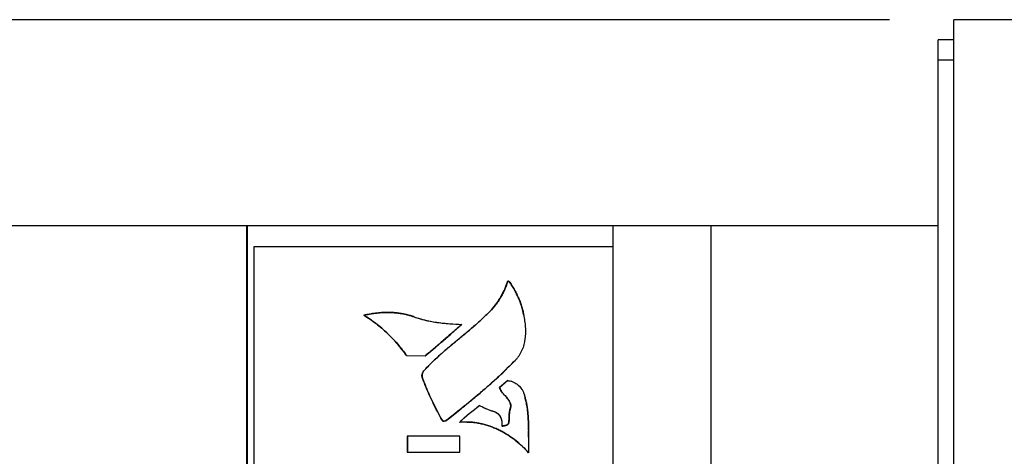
# Model space of a CAD drawing. Header units: inches. Extents: x 0 to 34, y 0 to 22.
# Tile 51 of 53: x 15.61 to 16.567, y 17.763 to 18.188. Entities that reach past the tile are written whole.
import ezdxf

# ---------------------------------------------------------------- set-up
doc = ezdxf.new("R2010")
doc.units = ezdxf.units.IN
doc.header["$LTSCALE"] = 1.87
doc.header["$MEASUREMENT"] = 0
doc.layers.get('0').update_dxf_attribs({"linetype": 'CONTINUOUS'})
doc.layers.add('DIMENSIONS', color=7, linetype='CONTINUOUS')
doc.styles.get("Standard").update_dxf_attribs({"font": 'txt', "width": 0.8})
doc.dimstyles.new('DIMSTYLE_1', dxfattribs={"dimtxt": 0.125, "dimasz": 0.18, "dimexe": 0.125, "dimexo": 0.0625, "dimgap": 0.0625, "dimtad": 0, "dimtih": 1, "dimtoh": 1, "dimdsep": 46, "dimtxsty": 'STANDARD', "dimblk": '_FILLED', "dimblk1": '_FILLED', "dimblk2": '_FILLED', "dimcen": 0.09, "dimadec": 0, "dimazin": 0, "dimtp": 0.001, "dimtm": 0.001, "dimtfac": 1, "dimtofl": 0, "dimtmove": 0, "dimatfit": 3, "dimldrblk": '_FILLED', "dimfxl": 1, "dimtolj": 1, "dimarcsym": 0})

# ---------------------------------------------------------------- blocks, each defined once
blk = doc.blocks.new('_FILLED')
at = {"color": 0, "linetype": 'BYBLOCK'}
blk.add_solid([(0, 0), (-1, 0.1736), (-1, -0.1736)], dxfattribs=at)
blk = doc.blocks.new('*D21')
at = {"layer": 'DIMENSIONS', "color": 2, "linetype": 'CONTINUOUS'}
for p, q in [((16.45505, 18.18752), (13.37643, 18.18752)), ((13.50143, 18.18752), (13.50143, 17.71843)), ((13.50143, 16.99933), (13.50143, 17.46843)), ((16.45505, 16.99933), (13.37643, 16.99933))]:
    blk.add_line(p, q, dxfattribs=at)
at = {"layer": 'DIMENSIONS', "color": 2, "linetype": 'CONTINUOUS', "xscale": 0.18, "yscale": 0.18, "zscale": 0.18}
for p, rotation in [((13.50143, 18.18752), 90), ((13.50143, 16.99933), 270)]:
    blk.add_blockref('_FILLED', p, dxfattribs=dict(at, rotation=rotation))
at = {"layer": 'DIMENSIONS', "color": 2, "linetype": 'CONTINUOUS', "insert": (13.50143, 17.65593), "char_height": 0.125, "width": 1.525, "attachment_point": 2, "line_spacing_factor": 0.9}
blk.add_mtext('(30.18{\\Ftxt.shx;\\W1.000000;\\H0.125000; }[1.188])', dxfattribs=at)

msp = doc.modelspace()

# ---------------------------------------------------------------- linework, layer by layer
at = {"color": 7, "linetype": 'CONTINUOUS'}
for p, q in [((16.51755, 16.99933), (16.51755, 18.18752)), ((16.61598, 18.18752), (16.51755, 18.18752)), ((16.50259, 17.43803), (16.50259, 18.16784)), ((16.51755, 18.16784), (16.50259, 18.16784)), ((16.51755, 18.14815), (16.50259, 18.14815)), ((15.00143, 17.98743), (16.50259, 17.98743)), ((15.83033, 17.98743), (15.83033, 17.19943)), ((15.83098, 17.98743), (15.83098, 17.19943)), ((16.18643, 17.98743), (16.18643, 17.19943)), ((16.28143, 17.98743), (16.28143, 17.19943)), ((15.83749, 17.96643), (15.83749, 17.22043)), ((16.18643, 17.96643), (15.83749, 17.96643)), ((16.08379, 17.9324), (16.08385, 17.9324)), ((16.08493, 17.9332), (16.08549, 17.93295)), ((15.94419, 17.89997), (15.94425, 17.89997)), ((16.06677, 17.90372), (16.06684, 17.90372)), ((15.98591, 17.86072), (15.98598, 17.86072)), ((15.98591, 17.86072), (16.00387, 17.86048)), ((16.0011, 17.83921), (16.00116, 17.83921)), ((16.00257, 17.84588), (16.00264, 17.84588)), ((16.08427, 17.83642), (16.07625, 17.82965)), ((16.07625, 17.82965), (16.07631, 17.82965)), ((16.08433, 17.83641), (16.07631, 17.82965)), ((16.08584, 17.81605), (16.0859, 17.81605)), ((16.08693, 17.81031), (16.08699, 17.81031)), ((16.02056, 17.79754), (16.02062, 17.79754)), ((16.07851, 17.79243), (16.07884, 17.79221)), ((16.08487, 17.79475), (16.08494, 17.79475)), ((15.98653, 17.78231), (15.98653, 17.76693)), ((16.03744, 17.78231), (15.98653, 17.78231)), ((15.98659, 17.78231), (15.98659, 17.76693)), ((16.03744, 17.76693), (16.03744, 17.78231)), ((15.98653, 17.76693), (16.03744, 17.76693))]:
    msp.add_line(p, q, dxfattribs=at)
at = {"color": 40, "linetype": 'CONTINUOUS'}
for p, q in [((16.08498, 17.93319), (16.08509, 17.93318)), ((16.08536, 17.93308), (16.08544, 17.93302)), ((16.08863, 17.92811), (16.0887, 17.92801)), ((16.0912, 17.92371), (16.09124, 17.92363)), ((16.0933, 17.91965), (16.09336, 17.91953)), ((16.09504, 17.9158), (16.09511, 17.91563)), ((16.09653, 17.91196), (16.09658, 17.9118)), ((16.09779, 17.90809), (16.09783, 17.90795)), ((15.97766, 17.90209), (15.97779, 17.90207)), ((15.98578, 17.90062), (15.98581, 17.90062)), ((15.99819, 17.89678), (15.99823, 17.89677)), ((16.00328, 17.89539), (16.00342, 17.89536)), ((16.09884, 17.90418), (16.09886, 17.90409)), ((16.00883, 17.89417), (16.00903, 17.89414)), ((16.01503, 17.89314), (16.0153, 17.8931)), ((16.02224, 17.89227), (16.02237, 17.89226)), ((16.03034, 17.89161), (16.03054, 17.8916)), ((16.03054, 17.8916), (16.03952, 17.89112)), ((16.01182, 17.86707), (16.01131, 17.86664)), ((16.02013, 17.87419), (16.01976, 17.87386)), ((16.08482, 17.8495), (16.08434, 17.84902)), ((16.07755, 17.84246), (16.07686, 17.84182)), ((16.06957, 17.83512), (16.0686, 17.83424)), ((16.06037, 17.82701), (16.05967, 17.82641)), ((16.04973, 17.81803), (16.04912, 17.81752)), ((16.0566, 17.81234), (16.05963, 17.81079)), ((16.05963, 17.81079), (16.05965, 17.81078)), ((16.05965, 17.81078), (16.06243, 17.80943)), ((16.06243, 17.80943), (16.06247, 17.80941)), ((16.10152, 17.81794), (16.10156, 17.81779)), ((16.10319, 17.8092), (16.1032, 17.80915)), ((16.03773, 17.80821), (16.03761, 17.80812)), ((16.06499, 17.80832), (16.065, 17.80832)), ((16.06727, 17.80748), (16.06732, 17.80746)), ((16.10405, 17.79984), (16.10406, 17.79962)), ((16.02257, 17.79703), (16.02223, 17.79702)), ((16.02258, 17.79703), (16.02257, 17.79703)), ((16.02293, 17.79706), (16.02258, 17.79703)), ((16.02294, 17.79706), (16.02293, 17.79706)), ((16.04448, 17.79613), (16.04423, 17.79613)), ((16.07867, 17.79223), (16.07882, 17.79221)), ((16.07884, 17.79221), (16.07894, 17.79222)), ((16.10427, 17.79427), (16.10427, 17.79402)), ((16.10438, 17.78835), (16.10439, 17.78731)), ((16.10442, 17.78138), (16.10442, 17.7811)), ((16.10442, 17.7811), (16.10443, 17.77409))]:
    msp.add_line(p, q, dxfattribs=at)
for centre, radius, start, end in [((16.08493, 17.93211), 0.00108, 87.46803, 90.04376), ((16.08495, 17.93234), 0.000857, 78.51123, 80.91588), ((16.0851, 17.93269), 0.000473, 34.18888, 44.66042), ((15.97908, 17.86046), 0.12875, 31.69407, 34.26383), ((16.00078, 17.87387), 0.10325, 28.85985, 31.62041), ((16.01441, 17.88139), 0.08768, 25.87128, 28.80032), ((16.0238, 17.88595), 0.07724, 22.73295, 25.76955), ((16.02464, 17.88631), 0.07632, 19.63736, 22.59212), ((16.02498, 17.88643), 0.07597, 16.56585, 19.50918), ((16.02575, 17.88666), 0.07516, 13.48021, 16.45843), ((15.9672, 17.8132), 0.08953, 89.83622, 89.99998), ((15.9672, 17.81387), 0.08886, 89.19291, 89.83682), ((15.96721, 17.81474), 0.08799, 88.76456, 89.19256), ((15.96729, 17.81731), 0.08542, 85.94544, 88.77631), ((15.96743, 17.81963), 0.08309, 85.72168, 85.93325), ((15.96761, 17.82183), 0.08089, 82.86812, 85.73346), ((15.96819, 17.82627), 0.07641, 79.79373, 82.77822), ((15.96839, 17.82744), 0.07522, 79.57462, 79.79126), ((15.96856, 17.82832), 0.07433, 76.60498, 79.58014), ((15.96896, 17.83), 0.0726, 73.59495, 76.57846), ((15.96922, 17.83091), 0.07165, 73.34144, 73.589), ((15.9695, 17.83181), 0.07071, 70.33141, 73.34752), ((16.02693, 17.99221), 0.09966, 250.27861, 253.24074), ((16.02809, 17.99607), 0.1037, 253.2608, 256.15453), ((16.02945, 18.00163), 0.10942, 256.23453, 259.13628), ((16.02694, 17.88694), 0.07394, 10.35944, 13.41283), ((16.03363, 18.0234), 0.13159, 259.22587, 261.87313), ((16.03871, 18.05957), 0.16811, 261.99605, 264.37772), ((16.04585, 18.13302), 0.24191, 264.43007, 266.32438), ((18.89475, 14.61579), 4.34513, 131.07992, 131.26139), ((14.62823, 19.47954), 2.12475, 310.92649, 311.24944), ((15.68025, 18.25857), 0.51304, 309.10829, 310.18708), ((15.46661, 18.51205), 0.84454, 310.20837, 310.91755), ((15.78799, 18.14938), 0.42194, 313.33298, 314.61426), ((15.80903, 18.12809), 0.39202, 314.71023, 316.11576), ((15.76128, 18.17773), 0.46089, 311.98204, 313.21235), ((15.68758, 18.25977), 0.57118, 310.74285, 311.84106), ((15.56849, 18.39842), 0.75396, 309.66452, 310.65252), ((15.98462, 17.78973), 0.12026, 13.56524, 15.85823), ((15.29543, 18.72833), 1.18221, 308.89423, 309.60755), ((16.0071, 17.79515), 0.09714, 10.96019, 13.47338), ((16.0155, 17.79684), 0.08857, 10.70687, 10.92297), ((16.0213, 17.7979), 0.08267, 7.8547, 10.73288), ((16.00691, 17.79598), 0.09719, 5.24035, 7.78927), ((14.10468, 20.20546), 3.07952, 308.56506, 308.87853), ((16.08019, 17.84595), 0.04059, 248.02405, 251.43225), ((16.07768, 17.8385), 0.03272, 251.54617, 255.25028), ((15.9931, 17.79462), 0.11106, 5.11014, 5.28916), ((15.97308, 17.79296), 0.13115, 3.00793, 5.05315), ((15.89527, 17.789), 0.20906, 1.44282, 2.91168), ((16.02198, 17.80591), 0.00889, 270.07565, 270.95676), ((16.02191, 17.81053), 0.01351, 270.94516, 271.39588), ((16.0231, 17.79936), 0.00225, 293.04284, 293.26241), ((16.02316, 17.79923), 0.00211, 293.18415, 301.24293), ((16.0232, 17.79915), 0.00202, 301.30641, 301.57495), ((16.02321, 17.79913), 0.00199, 301.56624, 308.79382), ((16.04421, 17.74407), 0.05205, 94.19982, 97.40374), ((16.04431, 17.74286), 0.05326, 93.89227, 94.2107), ((16.04438, 17.74156), 0.05457, 90.81992, 93.88104), ((16.04442, 17.74004), 0.05609, 90.18758, 90.83078), ((16.07867, 17.7924), 0.000154, 205.82147, 222.85245), ((16.07884, 17.79328), 0.00106, 269.37364, 270.00316), ((15.70042, 17.78377), 0.40398, 0.64846, 1.45387), ((15.3284, 17.77979), 0.77602, 0.11752, 0.55498), ((17.15637, 17.77397), 1.05194, 179.99357, 180.42359)]:
    msp.add_arc(centre, radius, start, end, dxfattribs=at)
at = {"color": 7, "linetype": 'CONTINUOUS'}
msp.add_arc((16.04436, 17.74251), 0.05362, 89.93701, 97.27978, dxfattribs=at)
for points, knots in [([(16.06677, 17.90372), (16.06873, 17.90571), (16.07148, 17.9089), (16.07475, 17.91346), (16.077, 17.91703), (16.07905, 17.92072), (16.08087, 17.92453), (16.08247, 17.92842), (16.08337, 17.93107), (16.08379, 17.9324)], [0, 0, 0, 0, 0.248854, 0.374138, 0.499693, 0.625295, 0.750706, 0.875686, 1, 1, 1, 1]), ([(16.08385, 17.9324), (16.08344, 17.93107), (16.08253, 17.92842), (16.08094, 17.92453), (16.07911, 17.92072), (16.07707, 17.91703), (16.07481, 17.91346), (16.07155, 17.9089), (16.06879, 17.90571), (16.06684, 17.90372)], [0, 0, 0, 0, 0.124314, 0.249294, 0.374705, 0.500307, 0.625862, 0.751146, 1, 1, 1, 1]), ([(16.08379, 17.9324), (16.0838, 17.93245), (16.08384, 17.93256), (16.08393, 17.93271), (16.08402, 17.93282), (16.08411, 17.93291), (16.08418, 17.93296), (16.08426, 17.93301), (16.08438, 17.93308), (16.08453, 17.93314), (16.08473, 17.93318), (16.08486, 17.9332), (16.08493, 17.9332)], [0, 0, 0, 0, 0.114275, 0.228727, 0.345438, 0.405787, 0.468102, 0.532361, 0.598203, 0.732763, 0.867991, 1, 1, 1, 1]), ([(16.08492, 17.93319), (16.08485, 17.93319), (16.08473, 17.93317), (16.08454, 17.93312), (16.0844, 17.93305), (16.08429, 17.93299), (16.08421, 17.93294), (16.08415, 17.93288), (16.08407, 17.9328), (16.08398, 17.93269), (16.0839, 17.93255), (16.08387, 17.93245), (16.08385, 17.9324)], [0, 0, 0, 0, 0.134001, 0.269791, 0.403783, 0.469062, 0.532667, 0.594335, 0.654277, 0.770799, 0.885449, 1, 1, 1, 1]), ([(16.08549, 17.93295), (16.08633, 17.93172), (16.08798, 17.92922), (16.0903, 17.92538), (16.09245, 17.92143), (16.0944, 17.91739), (16.09611, 17.91323), (16.09757, 17.90897), (16.09878, 17.90464), (16.09941, 17.90171), (16.09968, 17.90024)], [0, 0, 0, 0, 0.124841, 0.249774, 0.37471, 0.49968, 0.624789, 0.749963, 0.875073, 1, 1, 1, 1]), ([(15.94419, 17.89997), (15.94606, 17.90041), (15.94985, 17.90119), (15.95559, 17.90206), (15.96138, 17.9026), (15.96526, 17.90273), (15.9672, 17.90273)], [0, 0, 0, 0, 0.248996, 0.499083, 0.749592, 1, 1, 1, 1]), ([(15.98591, 17.86072), (15.98453, 17.86267), (15.98165, 17.86651), (15.97706, 17.87208), (15.9722, 17.87742), (15.96707, 17.88252), (15.96169, 17.88736), (15.95609, 17.89191), (15.95026, 17.89614), (15.94623, 17.89873), (15.94419, 17.89997)], [0, 0, 0, 0, 0.124523, 0.24956, 0.374901, 0.50035, 0.625728, 0.750876, 0.875666, 1, 1, 1, 1]), ([(15.9672, 17.90273), (15.96527, 17.90273), (15.9614, 17.9026), (15.95562, 17.90206), (15.9499, 17.90119), (15.94612, 17.90041), (15.94425, 17.89997)], [0, 0, 0, 0, 0.250412, 0.500921, 0.751005, 1, 1, 1, 1]), ([(15.94425, 17.89997), (15.9463, 17.89873), (15.95033, 17.89614), (15.95615, 17.89191), (15.96176, 17.88736), (15.96714, 17.88252), (15.97226, 17.87742), (15.97713, 17.87208), (15.98172, 17.86651), (15.98459, 17.86267), (15.98598, 17.86072)], [0, 0, 0, 0, 0.124334, 0.249124, 0.374272, 0.49965, 0.625099, 0.75044, 0.875477, 1, 1, 1, 1]), ([(15.9672, 17.90273), (15.96942, 17.90273), (15.97276, 17.90261), (15.97718, 17.90217), (15.98047, 17.90171), (15.98374, 17.90111), (15.98697, 17.90036), (15.99016, 17.89946), (15.99226, 17.89877), (15.9933, 17.89839)], [0, 0, 0, 0, 0.250839, 0.376023, 0.501044, 0.625935, 0.750713, 0.875392, 1, 1, 1, 1]), ([(15.9933, 17.89839), (15.99514, 17.89773), (15.99793, 17.89683), (16.0017, 17.89578), (16.00455, 17.89507), (16.00742, 17.89444), (16.01126, 17.8937), (16.01609, 17.89295), (16.02193, 17.89227), (16.02973, 17.8916), (16.0356, 17.8913), (16.03952, 17.89112)], [0, 0, 0, 0, 0.124915, 0.187395, 0.249858, 0.312289, 0.374709, 0.499603, 0.624646, 0.749817, 1, 1, 1, 1]), ([(16.00257, 17.84588), (16.00499, 17.84854), (16.00875, 17.85243), (16.01395, 17.85743), (16.01925, 17.86231), (16.02605, 17.86823), (16.03436, 17.87516), (16.0427, 17.88204), (16.05097, 17.889), (16.05771, 17.89497), (16.06295, 17.89991), (16.06551, 17.90244), (16.06677, 17.90372)], [0, 0, 0, 0, 0.124973, 0.187492, 0.250025, 0.375094, 0.500196, 0.625281, 0.750267, 0.875129, 0.937548, 1, 1, 1, 1]), ([(16.06684, 17.90372), (16.06558, 17.90244), (16.06302, 17.89991), (16.05778, 17.89497), (16.05104, 17.889), (16.04277, 17.88204), (16.03443, 17.87516), (16.02612, 17.86823), (16.01932, 17.86231), (16.01401, 17.85743), (16.00881, 17.85243), (16.00506, 17.84854), (16.00264, 17.84588)], [0, 0, 0, 0, 0.062452, 0.124871, 0.249733, 0.374719, 0.499804, 0.624906, 0.749975, 0.812508, 0.875027, 1, 1, 1, 1]), ([(16.09968, 17.90024), (16.10002, 17.89833), (16.10064, 17.89451), (16.10114, 17.88969), (16.10132, 17.88582), (16.10133, 17.88292), (16.1012, 17.88003), (16.10097, 17.87762), (16.10071, 17.87571), (16.10038, 17.8738), (16.09986, 17.87144), (16.09904, 17.86866), (16.098, 17.86595), (16.09672, 17.86334), (16.09522, 17.86085), (16.09352, 17.8585), (16.09224, 17.85704), (16.09157, 17.85635)], [0, 0, 0, 0, 0.124957, 0.250226, 0.312799, 0.375284, 0.437697, 0.500097, 0.531323, 0.562563, 0.625024, 0.687449, 0.749899, 0.812489, 0.875132, 0.937678, 1, 1, 1, 1]), ([(16.03952, 17.89112), (16.03656, 17.88854), (16.03067, 17.88338), (16.0233, 17.87693), (16.01738, 17.8718), (16.01291, 17.86798), (16.00842, 17.8642), (16.00539, 17.86171), (16.00387, 17.86048)], [0, 0, 0, 0, 0.250006, 0.500012, 0.62501, 0.750008, 0.875006, 1, 1, 1, 1]), ([(16.09157, 17.85635), (16.089, 17.85366), (16.08376, 17.84838), (16.0757, 17.84066), (16.06744, 17.83316), (16.05623, 17.82338), (16.0419, 17.81151), (16.03028, 17.80222), (16.02446, 17.79758)], [0, 0, 0, 0, 0.125002, 0.250003, 0.374976, 0.499952, 0.749978, 1, 1, 1, 1]), ([(16.0011, 17.83921), (16.00105, 17.83934), (16.00096, 17.83962), (16.00084, 17.8402), (16.00078, 17.84079), (16.00079, 17.84138), (16.00083, 17.84198), (16.00095, 17.84272), (16.0012, 17.84359), (16.00156, 17.84442), (16.00201, 17.84519), (16.00237, 17.84566), (16.00257, 17.84588)], [0, 0, 0, 0, 0.061354, 0.122811, 0.246654, 0.309212, 0.372103, 0.498517, 0.625226, 0.751452, 0.876515, 1, 1, 1, 1]), ([(16.00264, 17.84588), (16.00244, 17.84566), (16.00207, 17.84519), (16.00162, 17.84442), (16.00127, 17.84359), (16.00102, 17.84272), (16.00089, 17.84198), (16.00085, 17.84138), (16.00085, 17.84079), (16.0009, 17.8402), (16.00103, 17.83962), (16.00111, 17.83934), (16.00116, 17.83921)], [0, 0, 0, 0, 0.123485, 0.248548, 0.374774, 0.501483, 0.627897, 0.690788, 0.753346, 0.877189, 0.938646, 1, 1, 1, 1]), ([(16.02056, 17.79754), (16.01866, 17.80087), (16.01499, 17.80761), (16.00989, 17.81793), (16.00523, 17.82846), (16.00242, 17.8356), (16.0011, 17.83921)], [0, 0, 0, 0, 0.249863, 0.499897, 0.749999, 1, 1, 1, 1]), ([(16.00116, 17.83921), (16.00249, 17.8356), (16.00529, 17.82846), (16.00996, 17.81793), (16.01505, 17.80761), (16.01873, 17.80087), (16.02062, 17.79754)], [0, 0, 0, 0, 0.250001, 0.500103, 0.750137, 1, 1, 1, 1]), ([(16.08584, 17.81605), (16.08568, 17.81636), (16.08534, 17.81696), (16.08478, 17.81783), (16.08416, 17.81867), (16.0833, 17.81976), (16.08214, 17.82107), (16.08096, 17.82236), (16.08003, 17.82341), (16.07935, 17.82422), (16.0787, 17.82504), (16.07809, 17.8259), (16.07753, 17.82678), (16.07702, 17.8277), (16.07659, 17.82866), (16.07635, 17.82931), (16.07625, 17.82965)], [0, 0, 0, 0, 0.062121, 0.124039, 0.186007, 0.248164, 0.373166, 0.498773, 0.561602, 0.624363, 0.68705, 0.749723, 0.812458, 0.875125, 0.937629, 1, 1, 1, 1]), ([(16.07631, 17.82965), (16.07642, 17.82931), (16.07665, 17.82866), (16.07709, 17.8277), (16.07759, 17.82678), (16.07815, 17.8259), (16.07877, 17.82504), (16.07942, 17.82422), (16.08009, 17.82341), (16.08102, 17.82236), (16.08221, 17.82107), (16.08336, 17.81976), (16.08423, 17.81867), (16.08484, 17.81783), (16.08541, 17.81696), (16.08575, 17.81636), (16.0859, 17.81605)], [0, 0, 0, 0, 0.062371, 0.124875, 0.187542, 0.250277, 0.31295, 0.375637, 0.438398, 0.501227, 0.626834, 0.751836, 0.813993, 0.875961, 0.937879, 1, 1, 1, 1]), ([(16.08427, 17.83642), (16.08473, 17.83639), (16.08565, 17.83629), (16.08701, 17.836), (16.08834, 17.83559), (16.09008, 17.83488), (16.09174, 17.83395), (16.09328, 17.83286), (16.09438, 17.83195), (16.09541, 17.83097), (16.09668, 17.82958), (16.09807, 17.82769), (16.09919, 17.82564), (16.09989, 17.82392), (16.10017, 17.82304), (16.1003, 17.82259)], [0, 0, 0, 0, 0.061509, 0.123266, 0.185412, 0.247994, 0.374165, 0.4376, 0.501001, 0.564193, 0.627144, 0.752273, 0.876496, 0.938334, 1, 1, 1, 1]), ([(16.1003, 17.82259), (16.10062, 17.82145), (16.10108, 17.81974), (16.10165, 17.81744), (16.10204, 17.81571), (16.1024, 17.81397), (16.10267, 17.81252), (16.10287, 17.81136), (16.10305, 17.81019), (16.10326, 17.80873), (16.10348, 17.80697), (16.10366, 17.8052), (16.10382, 17.80344), (16.10395, 17.80167), (16.10405, 17.79989), (16.10414, 17.79812), (16.10421, 17.79634), (16.10426, 17.79457), (16.1043, 17.79279), (16.10434, 17.79102), (16.10437, 17.78924), (16.10439, 17.78688), (16.10442, 17.78392), (16.10443, 17.78038), (16.10443, 17.77683), (16.10443, 17.7721), (16.10444, 17.76856), (16.10446, 17.76619)], [0, 0, 0, 0, 0.062505, 0.093771, 0.125036, 0.156292, 0.187536, 0.203154, 0.218768, 0.249992, 0.281217, 0.312451, 0.343698, 0.37496, 0.406237, 0.437525, 0.468821, 0.500118, 0.531409, 0.562687, 0.593954, 0.625211, 0.687702, 0.75017, 0.812626, 0.875077, 1, 1, 1, 1]), ([(16.0375, 17.79569), (16.03783, 17.7961), (16.03852, 17.7969), (16.03995, 17.79844), (16.04185, 17.80027), (16.04425, 17.80234), (16.04673, 17.80432), (16.04925, 17.80627), (16.05176, 17.80822), (16.05423, 17.81022), (16.05583, 17.81162), (16.0566, 17.81234)], [0, 0, 0, 0, 0.0623, 0.124472, 0.248811, 0.37353, 0.498723, 0.624228, 0.749766, 0.875065, 1, 1, 1, 1]), ([(16.05663, 17.8123), (16.05586, 17.81159), (16.05427, 17.81019), (16.0518, 17.8082), (16.04929, 17.80625), (16.04678, 17.80431), (16.0443, 17.80233), (16.04191, 17.80027), (16.04002, 17.79844), (16.03859, 17.7969), (16.0379, 17.7961), (16.03757, 17.7957)], [0, 0, 0, 0, 0.12494, 0.250242, 0.37578, 0.501284, 0.626475, 0.751192, 0.87553, 0.937701, 1, 1, 1, 1]), ([(16.0566, 17.81234), (16.05763, 17.81181), (16.05969, 17.81074), (16.0623, 17.80947), (16.06443, 17.80854), (16.06604, 17.8079), (16.06768, 17.80733), (16.06879, 17.807), (16.06935, 17.80686)], [0, 0, 0, 0, 0.250247, 0.500868, 0.625937, 0.750758, 0.875387, 1, 1, 1, 1]), ([(16.08487, 17.79475), (16.08496, 17.79507), (16.08511, 17.7957), (16.08526, 17.79667), (16.08537, 17.79764), (16.08544, 17.79862), (16.08548, 17.7996), (16.08551, 17.80059), (16.08553, 17.80142), (16.08555, 17.80208), (16.08557, 17.80274), (16.08561, 17.80357), (16.08569, 17.80456), (16.08579, 17.80554), (16.08597, 17.80684), (16.08623, 17.80813), (16.08659, 17.80939), (16.08681, 17.81), (16.08693, 17.81031)], [0, 0, 0, 0, 0.062079, 0.124026, 0.186081, 0.248366, 0.310912, 0.373691, 0.436638, 0.468152, 0.499681, 0.562739, 0.625714, 0.688529, 0.751138, 0.875713, 0.937833, 1, 1, 1, 1]), ([(16.08699, 17.81031), (16.08687, 17.81), (16.08666, 17.80939), (16.0863, 17.80813), (16.08604, 17.80684), (16.08586, 17.80554), (16.08575, 17.80456), (16.08568, 17.80357), (16.08564, 17.80274), (16.08561, 17.80208), (16.08559, 17.80142), (16.08557, 17.80059), (16.08554, 17.7996), (16.0855, 17.79862), (16.08543, 17.79764), (16.08533, 17.79667), (16.08517, 17.7957), (16.08503, 17.79507), (16.08494, 17.79475)], [0, 0, 0, 0, 0.062167, 0.124287, 0.248862, 0.311471, 0.374286, 0.437261, 0.500319, 0.531848, 0.563362, 0.626309, 0.689088, 0.751634, 0.813919, 0.875974, 0.937921, 1, 1, 1, 1]), ([(16.08693, 17.81031), (16.08697, 17.81042), (16.08704, 17.81065), (16.08712, 17.811), (16.08717, 17.81136), (16.08719, 17.81185), (16.08714, 17.81247), (16.08699, 17.81322), (16.08676, 17.81395), (16.0864, 17.81491), (16.08607, 17.8156), (16.08584, 17.81605)], [0, 0, 0, 0, 0.06035, 0.120361, 0.180477, 0.241024, 0.364083, 0.490177, 0.618619, 0.747876, 1, 1, 1, 1]), ([(16.0859, 17.81605), (16.08613, 17.8156), (16.08646, 17.81491), (16.08683, 17.81395), (16.08705, 17.81322), (16.0872, 17.81247), (16.08725, 17.81185), (16.08723, 17.81136), (16.08719, 17.811), (16.08711, 17.81065), (16.08704, 17.81042), (16.08699, 17.81031)], [0, 0, 0, 0, 0.252124, 0.381381, 0.509823, 0.635917, 0.758976, 0.819523, 0.879639, 0.93965, 1, 1, 1, 1]), ([(16.06935, 17.80686), (16.06973, 17.80676), (16.07048, 17.80653), (16.07157, 17.80612), (16.07246, 17.8057), (16.07314, 17.80532), (16.07363, 17.805), (16.07411, 17.80466), (16.07456, 17.80429), (16.075, 17.8039), (16.07555, 17.80334), (16.07605, 17.80273), (16.07649, 17.80209), (16.0768, 17.80159), (16.07708, 17.80108), (16.07741, 17.80037), (16.07775, 17.79946), (16.07806, 17.79832), (16.07829, 17.79716), (16.07843, 17.79598), (16.07851, 17.79479), (16.07854, 17.79361), (16.07853, 17.79282), (16.07851, 17.79243)], [0, 0, 0, 0, 0.062092, 0.124417, 0.186706, 0.217817, 0.248914, 0.280031, 0.311197, 0.342404, 0.373633, 0.436047, 0.467211, 0.498308, 0.529327, 0.560315, 0.62239, 0.684845, 0.747753, 0.811015, 0.874391, 0.93753, 1, 1, 1, 1]), ([(16.02199, 17.79702), (16.02191, 17.79702), (16.02177, 17.79702), (16.02155, 17.79704), (16.02134, 17.79706), (16.02115, 17.79711), (16.02097, 17.79717), (16.02083, 17.79725), (16.02073, 17.79732), (16.02067, 17.79739), (16.02061, 17.79746), (16.02057, 17.79751), (16.02056, 17.79754)], [0, 0, 0, 0, 0.138422, 0.274336, 0.405983, 0.532181, 0.652649, 0.768449, 0.825496, 0.88263, 0.940535, 1, 1, 1, 1]), ([(16.02062, 17.79754), (16.02064, 17.79751), (16.02067, 17.79746), (16.02073, 17.79739), (16.02079, 17.79733), (16.02088, 17.79726), (16.02101, 17.79718), (16.02118, 17.79712), (16.02137, 17.79707), (16.02157, 17.79704), (16.02178, 17.79702), (16.02192, 17.79702), (16.02199, 17.79702)], [0, 0, 0, 0, 0.059754, 0.11797, 0.175388, 0.232655, 0.348631, 0.468917, 0.594691, 0.725865, 0.861479, 1, 1, 1, 1]), ([(16.02446, 17.79758), (16.02438, 17.79751), (16.02422, 17.7974), (16.02394, 17.79726), (16.02365, 17.79717), (16.02334, 17.7971), (16.02302, 17.79706), (16.02275, 17.79704), (16.02252, 17.79703), (16.02234, 17.79703), (16.02217, 17.79702), (16.02205, 17.79702), (16.02199, 17.79702)], [0, 0, 0, 0, 0.118737, 0.235317, 0.352764, 0.473173, 0.597792, 0.727207, 0.793767, 0.861547, 0.930472, 1, 1, 1, 1]), ([(16.10446, 17.76619), (16.10256, 17.76832), (16.09858, 17.77242), (16.09319, 17.77711), (16.08863, 17.78057), (16.08508, 17.78301), (16.08142, 17.78528), (16.07764, 17.78738), (16.07374, 17.78929), (16.06974, 17.791), (16.06565, 17.7925), (16.06148, 17.79378), (16.05726, 17.7948), (16.053, 17.79555), (16.04871, 17.79602), (16.04585, 17.79613), (16.04442, 17.79613)], [0, 0, 0, 0, 0.123881, 0.248041, 0.31025, 0.372558, 0.434998, 0.497612, 0.560459, 0.623542, 0.68672, 0.749844, 0.812795, 0.875491, 0.937889, 1, 1, 1, 1]), ([(16.04448, 17.79613), (16.04591, 17.79613), (16.04877, 17.79602), (16.05305, 17.79556), (16.05731, 17.7948), (16.06152, 17.79378), (16.06569, 17.79251), (16.06977, 17.79102), (16.07377, 17.7893), (16.07766, 17.7874), (16.08144, 17.78531), (16.0851, 17.78304), (16.08864, 17.78061), (16.0932, 17.77716), (16.09859, 17.77248), (16.10256, 17.76839), (16.10446, 17.76627)], [0, 0, 0, 0, 0.062109, 0.124507, 0.1872, 0.25015, 0.313272, 0.376449, 0.439533, 0.502381, 0.564998, 0.627438, 0.689748, 0.751957, 0.876118, 1, 1, 1, 1]), ([(16.07884, 17.79221), (16.07888, 17.79221), (16.07897, 17.79222), (16.0791, 17.79224), (16.07924, 17.79226), (16.07938, 17.79228), (16.07952, 17.79231), (16.07969, 17.79234), (16.07988, 17.79237), (16.08011, 17.79241), (16.08038, 17.79246), (16.08069, 17.79251), (16.08105, 17.79258), (16.08135, 17.79264), (16.08159, 17.79269), (16.08186, 17.79275), (16.0822, 17.79284), (16.08263, 17.79296), (16.08305, 17.79312), (16.08346, 17.7933), (16.08385, 17.79351), (16.0842, 17.79375), (16.08445, 17.794), (16.08462, 17.79421), (16.08473, 17.79438), (16.08481, 17.79456), (16.08486, 17.79469), (16.08487, 17.79475)], [0, 0, 0, 0, 0.018549, 0.038616, 0.059495, 0.080424, 0.10066, 0.119952, 0.155949, 0.188939, 0.219451, 0.275151, 0.327272, 0.38005, 0.407999, 0.437306, 0.499158, 0.563921, 0.629997, 0.695947, 0.760571, 0.823045, 0.883129, 0.912464, 0.941532, 0.970595, 1, 1, 1, 1]), ([(16.08494, 17.79475), (16.08492, 17.79469), (16.08488, 17.79456), (16.08479, 17.79438), (16.08469, 17.79421), (16.08452, 17.794), (16.08427, 17.79375), (16.08392, 17.79351), (16.08353, 17.7933), (16.08312, 17.79312), (16.08269, 17.79296), (16.08227, 17.79284), (16.08192, 17.79275), (16.08166, 17.79269), (16.08141, 17.79264), (16.08112, 17.79258), (16.08075, 17.79251), (16.08044, 17.79246), (16.08017, 17.79241), (16.07995, 17.79237), (16.07975, 17.79234), (16.07958, 17.79231), (16.07945, 17.79228), (16.07931, 17.79226), (16.07917, 17.79224), (16.07903, 17.79222), (16.07894, 17.79221), (16.0789, 17.79221)], [0, 0, 0, 0, 0.029405, 0.058468, 0.087536, 0.116871, 0.176955, 0.239429, 0.304053, 0.370003, 0.436079, 0.500842, 0.562694, 0.592001, 0.61995, 0.672728, 0.724849, 0.780549, 0.811061, 0.844051, 0.880048, 0.89934, 0.919576, 0.940505, 0.961384, 0.981451, 1, 1, 1, 1])]:
    msp.add_open_spline(points, degree=3, knots=knots, dxfattribs=at)
at = {"color": 40, "linetype": 'CONTINUOUS'}
for points in [[(16.06677, 17.90372), (16.07456, 17.91164), (16.0805, 17.92178), (16.08379, 17.9324)], [(15.94419, 17.89997), (15.95167, 17.90172), (15.95945, 17.90273), (15.9672, 17.90273)], [(15.98591, 17.86072), (15.97485, 17.87629), (15.96052, 17.8901), (15.94419, 17.89997)], [(16.0375, 17.79569), (16.04284, 17.80224), (16.05041, 17.80659), (16.0566, 17.81234)], [(16.08693, 17.81031), (16.08763, 17.81212), (16.08672, 17.81431), (16.08584, 17.81605)], [(16.02199, 17.79702), (16.0214, 17.79702), (16.02081, 17.79709), (16.02056, 17.79754)], [(16.07851, 17.79243), (16.07851, 17.79241), (16.07851, 17.79239), (16.07852, 17.79237)], [(16.07852, 17.79237), (16.07852, 17.79236), (16.07852, 17.79234), (16.07853, 17.79233)], [(16.07856, 17.79229), (16.07857, 17.79228), (16.07858, 17.79227), (16.0786, 17.79226)], [(16.07864, 17.79224), (16.07865, 17.79224), (16.07866, 17.79223), (16.07867, 17.79223)]]:
    msp.add_open_spline(points, degree=3, dxfattribs=at)
for points, knots in [([(16.08379, 17.9324), (16.08385, 17.93259), (16.08407, 17.933), (16.08464, 17.9332), (16.08493, 17.9332)], [0, 0, 0, 0, 0.450387, 1, 1, 1, 1]), ([(16.00257, 17.84588), (16.00745, 17.85126), (16.02816, 17.87136), (16.05166, 17.88835), (16.06677, 17.90372)], [0, 0, 0, 0, 0.251951, 1, 1, 1, 1]), ([(16.0011, 17.83921), (16.00089, 17.83978), (16.00053, 17.84212), (16.00141, 17.8446), (16.00257, 17.84588)], [0, 0, 0, 0, 0.262037, 1, 1, 1, 1]), ([(16.08584, 17.81605), (16.08395, 17.81976), (16.07929, 17.82329), (16.07666, 17.82831), (16.07625, 17.82965)], [0, 0, 0, 0, 0.748113, 1, 1, 1, 1]), ([(16.08427, 17.83642), (16.08797, 17.83621), (16.09515, 17.83268), (16.0993, 17.82612), (16.1003, 17.82259)], [0, 0, 0, 0, 0.502895, 1, 1, 1, 1]), ([(16.06935, 17.80686), (16.071, 17.80642), (16.074, 17.8052), (16.07824, 17.80035), (16.0786, 17.7955), (16.07851, 17.79243)], [0, 0, 0, 0, 0.275012, 0.506217, 1, 1, 1, 1]), ([(16.10446, 17.76619), (16.09606, 17.7756), (16.07774, 17.78995), (16.05465, 17.79612), (16.04448, 17.79613)], [0, 0, 0, 0, 0.554255, 1, 1, 1, 1]), ([(16.07894, 17.79222), (16.07909, 17.79223), (16.08029, 17.79246), (16.08175, 17.79264), (16.08453, 17.79347), (16.08487, 17.79475)], [0, 0, 0, 0, 0.05584, 0.382421, 1, 1, 1, 1])]:
    msp.add_open_spline(points, degree=3, knots=knots, dxfattribs=at)
at = {"color": 7, "linetype": 'CONTINUOUS'}
msp.add_open_spline([(16.03756, 17.7957), (16.03754, 17.7957), (16.03752, 17.79569), (16.0375, 17.79569)], degree=3, dxfattribs=at)

# ---------------------------------------------------------------- dimensions: what is measured, and where the dimension line sits
at = {"layer": 'DIMENSIONS', "color": 2, "linetype": 'CONTINUOUS'}
dim = msp.add_linear_dim(base=(13.50143, 16.99933), p1=(16.51755, 18.18752), p2=(16.51755, 16.99933), angle=270, text='(<>)', dimstyle='DIMSTYLE_1', dxfattribs=at)
dim.commit()
dim.dimension.update_dxf_attribs({"geometry": '*D21', "text_midpoint": (13.50143, 17.59343), "dimtype": 160})

doc.saveas('drawing.dxf')
